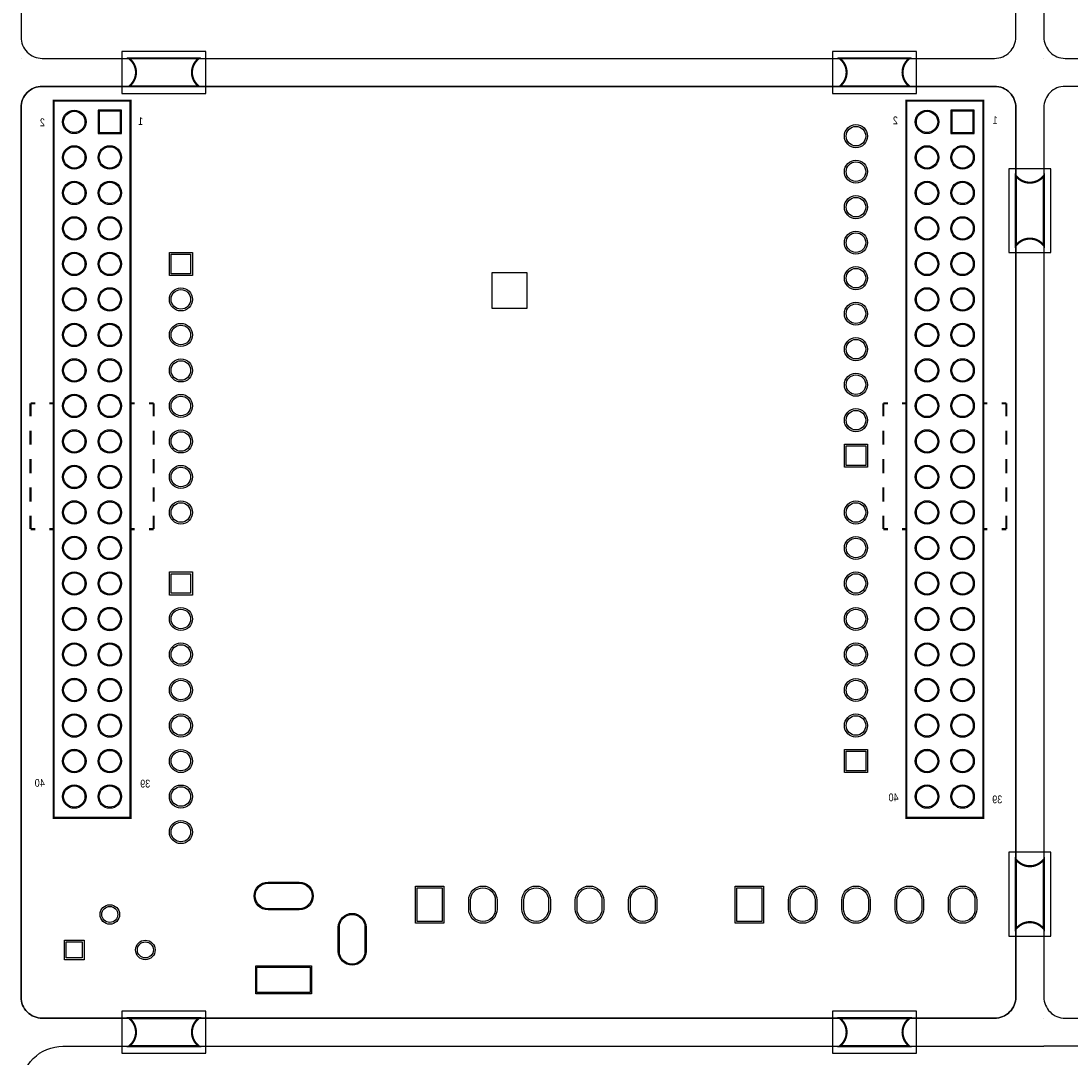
# Model space of a CAD drawing. Extents: x 0 to 144, y -86 to 145.
# Tile 2 of 4: x 0 to 75, y -3 to 71. Entities that reach past the tile are written whole.
import ezdxf

# ---------------------------------------------------------------- set-up
doc = ezdxf.new("R2010")
doc.units = 0
for name, color, linetype in [('BOARD_GEOMETRY_OUTLINE', 1, 'CONTINUOUS'), ('BOARD_GEOMETRY_SOLDERMASK_BOTTO', 4, 'CONTINUOUS'), ('PACKAGE_GEOMETRY_SILKSCREEN_BOT', 5, 'CONTINUOUS'), ('PACKAGE_GEOMETRY_SOLDERMASK_BOT', 7, 'CONTINUOUS'), ('PIN_BOTTOM', 8, 'CONTINUOUS'), ('PIN_SOLDERMASK_BOTTOM', 9, 'CONTINUOUS')]:
    doc.layers.add(name, color=color, linetype=linetype)

msp = doc.modelspace()

# ---------------------------------------------------------------- linework, layer by layer
at = {"layer": 'BOARD_GEOMETRY_OUTLINE'}
for points in [[(1.524, 68.658232), (69.596, 68.658232, 0.414214), (71.12, 70.182232), (71.12, 133.792468, 0.414214), (69.596, 135.316468), (1.524, 135.316468, 0.414214), (0, 133.792468), (0, 70.182232, 0.414214), (1.524, 68.658232)], [(74.643996, 68.658232), (142.715996, 68.658232, 0.414214), (144.239996, 70.182232), (144.239996, 133.792468, 0.414214), (142.715996, 135.316468), (74.643996, 135.316468, 0.414214), (73.119996, 133.792468), (73.119996, 70.182232, 0.414214), (74.643996, 68.658232)], [(1.524, 0), (69.596, 0, 0.414214), (71.12, 1.524), (71.12, 65.134236, 0.414214), (69.596, 66.658236), (1.524, 66.658236, 0.414214), (0, 65.134236), (0, 1.524, 0.414214), (1.524, 0)], [(74.643996, 0), (142.715996, 0, 0.414214), (144.239996, 1.524), (144.239996, 65.134236, 0.414214), (142.715996, 66.658236), (74.643996, 66.658236, 0.414214), (73.119996, 65.134236), (73.119996, 1.524, 0.414214), (74.643996, 0)], [(0, -7.130796), (0, -4.997196, -0.414214), (2.9972, -1.999996), (73.119996, -1.999996)], [(144.239996, -7.130796), (144.239996, -4.997196, 0.414214), (141.242796, -1.999996), (73.119996, -1.999996)]]:
    msp.add_lwpolyline(points, format="xyb", dxfattribs=at)
for points in [[(0, 68.658232), (0, 68.65747)], [(73.119996, 68.658232), (73.119996, 68.65747)], [(73.119996, 0), (73.119996, -0.000762)]]:
    msp.add_lwpolyline(points, dxfattribs=at)
msp.add_lwpolyline([(0, 1.524), (0, 65.134236, -0.414214), (1.524, 66.658236), (69.596, 66.658236, -0.414214), (71.12, 65.134236), (71.12, 1.524, -0.414214), (69.596, 0), (1.524, 0, -0.414214)], format="xyb", close=True, dxfattribs=at)
at = {"layer": 'BOARD_GEOMETRY_SOLDERMASK_BOTTO'}
msp.add_lwpolyline([(33.655, 53.323236), (33.655, 50.783236), (36.195, 50.783236), (36.195, 53.323236)], close=True, dxfattribs=at)
at = {"layer": 'PACKAGE_GEOMETRY_SILKSCREEN_BOT', "const_width": 0.1524}
for points in [[(10.219944, 66.657982), (7.735824, 66.657982), (7.855458, 66.778124, 0.414167), (7.855458, 68.53809), (7.735062, 68.658486), (10.219944, 68.658486)], [(10.219944, 68.658486), (12.704064, 68.658486), (12.58443, 68.538344, 0.414167), (12.58443, 66.778378), (12.704826, 66.657982), (10.219944, 66.657982)], [(61.019944, 66.657982), (58.535824, 66.657982), (58.655458, 66.778124, 0.414167), (58.655458, 68.53809), (58.535062, 68.658486), (61.019944, 68.658486)], [(61.019944, 68.658486), (63.504064, 68.658486), (63.38443, 68.538344, 0.414167), (63.38443, 66.778378), (63.504826, 66.657982), (61.019944, 66.657982)], [(71.119746, 57.768236), (71.119746, 60.252356), (71.239888, 60.132722, 0.414167), (72.999854, 60.132722), (73.12025, 60.253118), (73.12025, 57.768236)], [(73.12025, 57.768236), (73.12025, 55.284116), (73.000108, 55.40375, 0.414167), (71.240142, 55.40375), (71.119746, 55.283354), (71.119746, 57.768236)], [(71.119746, 8.873236), (71.119746, 11.357356), (71.239888, 11.237722, 0.414167), (72.999854, 11.237722), (73.12025, 11.358118), (73.12025, 8.873236)], [(73.12025, 8.873236), (73.12025, 6.389116), (73.000108, 6.50875, 0.414167), (71.240142, 6.50875), (71.119746, 6.388354), (71.119746, 8.873236)], [(10.219944, -2.00025), (7.735824, -2.00025), (7.855458, -1.880108, 0.414167), (7.855458, -0.120142), (7.735062, 0.000254), (10.219944, 0.000254)], [(10.219944, 0.000254), (12.704064, 0.000254), (12.58443, -0.119888, 0.414167), (12.58443, -1.879854), (12.704826, -2.00025), (10.219944, -2.00025)], [(61.019944, -2.00025), (58.535824, -2.00025), (58.655458, -1.880108, 0.414167), (58.655458, -0.120142), (58.535062, 0.000254), (61.019944, 0.000254)], [(61.019944, 0.000254), (63.504064, 0.000254), (63.38443, -0.119888, 0.414167), (63.38443, -1.879854), (63.504826, -2.00025), (61.019944, -2.00025)]]:
    msp.add_lwpolyline(points, format="xyb", dxfattribs=at)
for points in [[(7.830058, 65.638172), (7.830058, 14.3383), (2.329942, 14.3383), (2.329942, 65.638172), (7.830058, 65.638172)], [(68.790058, 65.638172), (68.790058, 14.3383), (63.289942, 14.3383), (63.289942, 65.638172), (68.790058, 65.638172)], [(0.679958, 43.988228), (1.016, 43.988228)], [(0.679958, 43.052238), (0.679958, 43.988228)], [(2.032, 43.988228), (2.329942, 43.988228)], [(7.830058, 43.988228), (8.128, 43.988228)], [(9.144, 43.988228), (9.480042, 43.988228)], [(9.480042, 43.988228), (9.480042, 43.052238)], [(61.639958, 43.988228), (61.976, 43.988228)], [(61.639958, 43.052238), (61.639958, 43.988228)], [(62.992, 43.988228), (63.289942, 43.988228)], [(68.790058, 43.988228), (69.088, 43.988228)], [(70.104, 43.988228), (70.440042, 43.988228)], [(70.440042, 43.988228), (70.440042, 43.052238)], [(0.679958, 41.020238), (0.679958, 42.036238)], [(9.480042, 42.036238), (9.480042, 41.020238)], [(61.639958, 41.020238), (61.639958, 42.036238)], [(70.440042, 42.036238), (70.440042, 41.020238)], [(0.679958, 38.988238), (0.679958, 40.004238)], [(9.480042, 40.004238), (9.480042, 38.988238)], [(61.639958, 38.988238), (61.639958, 40.004238)], [(70.440042, 40.004238), (70.440042, 38.988238)], [(0.679958, 36.956238), (0.679958, 37.972238)], [(9.480042, 37.972238), (9.480042, 36.956238)], [(61.639958, 36.956238), (61.639958, 37.972238)], [(70.440042, 37.972238), (70.440042, 36.956238)], [(0.679958, 34.988246), (0.679958, 35.940238)], [(9.480042, 35.940238), (9.480042, 34.988246)], [(61.639958, 34.988246), (61.639958, 35.940238)], [(70.440042, 35.940238), (70.440042, 34.988246)], [(1.016, 34.988246), (0.679958, 34.988246)], [(2.329942, 34.988246), (2.032, 34.988246)], [(8.128, 34.988246), (7.830058, 34.988246)], [(9.480042, 34.988246), (9.144, 34.988246)], [(61.976, 34.988246), (61.639958, 34.988246)], [(63.289942, 34.988246), (62.992, 34.988246)], [(69.088, 34.988246), (68.790058, 34.988246)], [(70.440042, 34.988246), (70.104, 34.988246)]]:
    msp.add_lwpolyline(points, dxfattribs=at)
at = {"layer": 'PACKAGE_GEOMETRY_SOLDERMASK_BOT'}
for points in [[(7.21995, 66.158364), (13.219938, 66.158364), (13.219938, 69.158104), (7.21995, 69.158104)], [(58.01995, 66.158364), (64.019938, 66.158364), (64.019938, 69.158104), (58.01995, 69.158104)], [(73.619868, 54.768242), (73.619868, 60.76823), (70.620128, 60.76823), (70.620128, 54.768242)], [(73.619868, 5.873242), (73.619868, 11.87323), (70.620128, 11.87323), (70.620128, 5.873242)], [(7.21995, -2.499868), (13.219938, -2.499868), (13.219938, 0.499872), (7.21995, 0.499872)], [(58.01995, -2.499868), (64.019938, -2.499868), (64.019938, 0.499872), (58.01995, 0.499872)]]:
    msp.add_lwpolyline(points, close=True, dxfattribs=at)
at = {"layer": 'PIN_BOTTOM'}
for points in [[(7.112, 64.880236), (5.588, 64.880236), (5.588, 63.356236), (7.112, 63.356236)], [(68.072, 64.880236), (66.548, 64.880236), (66.548, 63.356236), (68.072, 63.356236)], [(10.7315, 54.656736), (12.1285, 54.656736), (12.1285, 53.259736), (10.7315, 53.259736)], [(60.3885, 39.539926), (58.9915, 39.539926), (58.9915, 40.936926), (60.3885, 40.936926)], [(10.7315, 31.796736), (12.1285, 31.796736), (12.1285, 30.399736), (10.7315, 30.399736)], [(60.3885, 17.699736), (58.9915, 17.699736), (58.9915, 19.096736), (60.3885, 19.096736)], [(28.321, 6.918452), (28.321, 9.331452), (30.099, 9.331452), (30.099, 6.918452)], [(51.181, 6.918452), (51.181, 9.331452), (52.959, 9.331452), (52.959, 6.918452)], [(4.3815, 5.456428), (4.3815, 4.313428), (3.2385, 4.313428), (3.2385, 5.456428)], [(16.870172, 3.661664), (20.680172, 3.661664), (20.680172, 1.832864), (16.870172, 1.832864)]]:
    msp.add_lwpolyline(points, close=True, dxfattribs=at)
for points in [[(19.892772, 7.832852), (17.657572, 7.832852, -1), (17.657572, 9.661652), (19.892772, 9.661652, -1)], [(33.909, 8.442452), (33.909, 7.807452, -1), (32.131, 7.807452), (32.131, 8.442452, -1)], [(37.719, 8.442452), (37.719, 7.807452, -1), (35.941, 7.807452), (35.941, 8.442452, -1)], [(41.529, 8.442452), (41.529, 7.807452, -1), (39.751, 7.807452), (39.751, 8.442452, -1)], [(45.339, 8.442452), (45.339, 7.807452, -1), (43.561, 7.807452), (43.561, 8.442452, -1)], [(56.769, 8.442452), (56.769, 7.807452, -1), (54.991, 7.807452), (54.991, 8.442452, -1)], [(60.579, 8.442452), (60.579, 7.807452, -1), (58.801, 7.807452), (58.801, 8.442452, -1)], [(64.389, 8.442452), (64.389, 7.807452, -1), (62.611, 7.807452), (62.611, 8.442452, -1)], [(68.199, 8.442452), (68.199, 7.807452, -1), (66.421, 7.807452), (66.421, 8.442452, -1)], [(22.76094, 4.783582), (22.76094, 6.510782, -1), (24.58974, 6.510782), (24.58974, 4.783582, -1)]]:
    msp.add_lwpolyline(points, format="xyb", close=True, dxfattribs=at)
for centre, radius in [((3.81, 64.118236), 0.762), ((64.77, 64.118236), 0.762), ((59.69, 63.098426), 0.6985), ((3.81, 61.578236), 0.762), ((6.35, 61.578236), 0.762), ((64.77, 61.578236), 0.762), ((67.31, 61.578236), 0.762), ((59.69, 60.558426), 0.6985), ((3.81, 59.038236), 0.762), ((6.35, 59.038236), 0.762), ((64.77, 59.038236), 0.762), ((67.31, 59.038236), 0.762), ((59.69, 58.018426), 0.6985), ((3.81, 56.498236), 0.762), ((6.35, 56.498236), 0.762), ((64.77, 56.498236), 0.762), ((67.31, 56.498236), 0.762), ((59.69, 55.478426), 0.6985), ((3.81, 53.958236), 0.762), ((6.35, 53.958236), 0.762), ((64.77, 53.958236), 0.762), ((67.31, 53.958236), 0.762), ((59.69, 52.938426), 0.6985), ((3.81, 51.418236), 0.762), ((6.35, 51.418236), 0.762), ((11.43, 51.418236), 0.6985), ((64.77, 51.418236), 0.762), ((67.31, 51.418236), 0.762), ((59.69, 50.398426), 0.6985), ((3.81, 48.878236), 0.762), ((6.35, 48.878236), 0.762), ((11.43, 48.878236), 0.6985), ((64.77, 48.878236), 0.762), ((67.31, 48.878236), 0.762), ((59.69, 47.858426), 0.6985), ((3.81, 46.338236), 0.762), ((6.35, 46.338236), 0.762), ((11.43, 46.338236), 0.6985), ((64.77, 46.338236), 0.762), ((67.31, 46.338236), 0.762), ((59.69, 45.318426), 0.6985), ((3.81, 43.798236), 0.762), ((6.35, 43.798236), 0.762), ((11.43, 43.798236), 0.6985), ((64.77, 43.798236), 0.762), ((67.31, 43.798236), 0.762), ((59.69, 42.778426), 0.6985), ((3.81, 41.258236), 0.762), ((6.35, 41.258236), 0.762), ((11.43, 41.258236), 0.6985), ((64.77, 41.258236), 0.762), ((67.31, 41.258236), 0.762), ((3.81, 38.718236), 0.762), ((6.35, 38.718236), 0.762), ((11.43, 38.718236), 0.6985), ((64.77, 38.718236), 0.762), ((67.31, 38.718236), 0.762), ((3.81, 36.178236), 0.762), ((6.35, 36.178236), 0.762), ((11.43, 36.178236), 0.6985), ((59.69, 36.178236), 0.6985), ((64.77, 36.178236), 0.762), ((67.31, 36.178236), 0.762), ((3.81, 33.638236), 0.762), ((6.35, 33.638236), 0.762), ((59.69, 33.638236), 0.6985), ((64.77, 33.638236), 0.762), ((67.31, 33.638236), 0.762), ((3.81, 31.098236), 0.762), ((6.35, 31.098236), 0.762), ((59.69, 31.098236), 0.6985), ((64.77, 31.098236), 0.762), ((67.31, 31.098236), 0.762), ((3.81, 28.558236), 0.762), ((6.35, 28.558236), 0.762), ((64.77, 28.558236), 0.762), ((67.31, 28.558236), 0.762), ((11.43, 28.558236), 0.6985), ((59.69, 28.558236), 0.6985), ((3.81, 26.018236), 0.762), ((6.35, 26.018236), 0.762), ((11.43, 26.018236), 0.6985), ((59.69, 26.018236), 0.6985), ((64.77, 26.018236), 0.762), ((67.31, 26.018236), 0.762), ((3.81, 23.478236), 0.762), ((6.35, 23.478236), 0.762), ((11.43, 23.478236), 0.6985), ((59.69, 23.478236), 0.6985), ((64.77, 23.478236), 0.762), ((67.31, 23.478236), 0.762), ((3.81, 20.938236), 0.762), ((6.35, 20.938236), 0.762), ((11.43, 20.938236), 0.6985), ((59.69, 20.938236), 0.6985), ((64.77, 20.938236), 0.762), ((67.31, 20.938236), 0.762), ((3.81, 18.398236), 0.762), ((6.35, 18.398236), 0.762), ((11.43, 18.398236), 0.6985), ((64.77, 18.398236), 0.762), ((67.31, 18.398236), 0.762), ((3.81, 15.858236), 0.762), ((6.35, 15.858236), 0.762), ((11.43, 15.858236), 0.6985), ((64.77, 15.858236), 0.762), ((67.31, 15.858236), 0.762), ((11.43, 13.318236), 0.6985), ((6.35, 7.424928), 0.5715), ((8.89, 4.884928), 0.5715)]:
    msp.add_circle(centre, radius, dxfattribs=at)
at = {"layer": 'PIN_SOLDERMASK_BOTTOM'}
for points in [[(7.1882, 64.956436), (5.5118, 64.956436), (5.5118, 63.280036), (7.1882, 63.280036)], [(68.1482, 64.956436), (66.4718, 64.956436), (66.4718, 63.280036), (68.1482, 63.280036)], [(10.6045, 54.783736), (12.2555, 54.783736), (12.2555, 53.132736), (10.6045, 53.132736)], [(60.5155, 39.412926), (58.8645, 39.412926), (58.8645, 41.063926), (60.5155, 41.063926)], [(10.6045, 31.923736), (12.2555, 31.923736), (12.2555, 30.272736), (10.6045, 30.272736)], [(60.5155, 17.572736), (58.8645, 17.572736), (58.8645, 19.223736), (60.5155, 19.223736)], [(28.194, 6.791452), (28.194, 9.458452), (30.226, 9.458452), (30.226, 6.791452)], [(51.054, 6.791452), (51.054, 9.458452), (53.086, 9.458452), (53.086, 6.791452)], [(4.5085, 5.583428), (4.5085, 4.186428), (3.1115, 4.186428), (3.1115, 5.583428)], [(16.793972, 3.737864), (20.756372, 3.737864), (20.756372, 1.756664), (16.793972, 1.756664)]]:
    msp.add_lwpolyline(points, close=True, dxfattribs=at)
for points in [[(19.892772, 7.756652), (17.657572, 7.756652, -1), (17.657572, 9.737852), (19.892772, 9.737852, -1)], [(34.036, 8.442452), (34.036, 7.807452, -1), (32.004, 7.807452), (32.004, 8.442452, -1)], [(37.846, 8.442452), (37.846, 7.807452, -1), (35.814, 7.807452), (35.814, 8.442452, -1)], [(41.656, 8.442452), (41.656, 7.807452, -1), (39.624, 7.807452), (39.624, 8.442452, -1)], [(45.466, 8.442452), (45.466, 7.807452, -1), (43.434, 7.807452), (43.434, 8.442452, -1)], [(56.896, 8.442452), (56.896, 7.807452, -1), (54.864, 7.807452), (54.864, 8.442452, -1)], [(60.706, 8.442452), (60.706, 7.807452, -1), (58.674, 7.807452), (58.674, 8.442452, -1)], [(64.516, 8.442452), (64.516, 7.807452, -1), (62.484, 7.807452), (62.484, 8.442452, -1)], [(68.326, 8.442452), (68.326, 7.807452, -1), (66.294, 7.807452), (66.294, 8.442452, -1)], [(22.68474, 4.783582), (22.68474, 6.510782, -1), (24.66594, 6.510782), (24.66594, 4.783582, -1)]]:
    msp.add_lwpolyline(points, format="xyb", close=True, dxfattribs=at)
for centre, radius in [((3.81, 64.118236), 0.8382), ((64.77, 64.118236), 0.8382), ((59.69, 63.098426), 0.8255), ((3.81, 61.578236), 0.8382), ((6.35, 61.578236), 0.8382), ((64.77, 61.578236), 0.8382), ((67.31, 61.578236), 0.8382), ((59.69, 60.558426), 0.8255), ((3.81, 59.038236), 0.8382), ((6.35, 59.038236), 0.8382), ((64.77, 59.038236), 0.8382), ((67.31, 59.038236), 0.8382), ((59.69, 58.018426), 0.8255), ((3.81, 56.498236), 0.8382), ((6.35, 56.498236), 0.8382), ((64.77, 56.498236), 0.8382), ((67.31, 56.498236), 0.8382), ((59.69, 55.478426), 0.8255), ((3.81, 53.958236), 0.8382), ((6.35, 53.958236), 0.8382), ((64.77, 53.958236), 0.8382), ((67.31, 53.958236), 0.8382), ((59.69, 52.938426), 0.8255), ((3.81, 51.418236), 0.8382), ((6.35, 51.418236), 0.8382), ((11.43, 51.418236), 0.8255), ((64.77, 51.418236), 0.8382), ((67.31, 51.418236), 0.8382), ((59.69, 50.398426), 0.8255), ((3.81, 48.878236), 0.8382), ((6.35, 48.878236), 0.8382), ((11.43, 48.878236), 0.8255), ((64.77, 48.878236), 0.8382), ((67.31, 48.878236), 0.8382), ((59.69, 47.858426), 0.8255), ((3.81, 46.338236), 0.8382), ((6.35, 46.338236), 0.8382), ((11.43, 46.338236), 0.8255), ((64.77, 46.338236), 0.8382), ((67.31, 46.338236), 0.8382), ((59.69, 45.318426), 0.8255), ((3.81, 43.798236), 0.8382), ((6.35, 43.798236), 0.8382), ((11.43, 43.798236), 0.8255), ((64.77, 43.798236), 0.8382), ((67.31, 43.798236), 0.8382), ((59.69, 42.778426), 0.8255), ((3.81, 41.258236), 0.8382), ((6.35, 41.258236), 0.8382), ((11.43, 41.258236), 0.8255), ((64.77, 41.258236), 0.8382), ((67.31, 41.258236), 0.8382), ((3.81, 38.718236), 0.8382), ((6.35, 38.718236), 0.8382), ((11.43, 38.718236), 0.8255), ((64.77, 38.718236), 0.8382), ((67.31, 38.718236), 0.8382), ((3.81, 36.178236), 0.8382), ((6.35, 36.178236), 0.8382), ((11.43, 36.178236), 0.8255), ((59.69, 36.178236), 0.8255), ((64.77, 36.178236), 0.8382), ((67.31, 36.178236), 0.8382), ((3.81, 33.638236), 0.8382), ((6.35, 33.638236), 0.8382), ((59.69, 33.638236), 0.8255), ((64.77, 33.638236), 0.8382), ((67.31, 33.638236), 0.8382), ((3.81, 31.098236), 0.8382), ((6.35, 31.098236), 0.8382), ((59.69, 31.098236), 0.8255), ((64.77, 31.098236), 0.8382), ((67.31, 31.098236), 0.8382), ((3.81, 28.558236), 0.8382), ((6.35, 28.558236), 0.8382), ((11.43, 28.558236), 0.8255), ((59.69, 28.558236), 0.8255), ((64.77, 28.558236), 0.8382), ((67.31, 28.558236), 0.8382), ((3.81, 26.018236), 0.8382), ((6.35, 26.018236), 0.8382), ((11.43, 26.018236), 0.8255), ((59.69, 26.018236), 0.8255), ((64.77, 26.018236), 0.8382), ((67.31, 26.018236), 0.8382), ((3.81, 23.478236), 0.8382), ((6.35, 23.478236), 0.8382), ((11.43, 23.478236), 0.8255), ((59.69, 23.478236), 0.8255), ((64.77, 23.478236), 0.8382), ((67.31, 23.478236), 0.8382), ((3.81, 20.938236), 0.8382), ((6.35, 20.938236), 0.8382), ((64.77, 20.938236), 0.8382), ((67.31, 20.938236), 0.8382), ((11.43, 20.938236), 0.8255), ((59.69, 20.938236), 0.8255), ((3.81, 18.398236), 0.8382), ((6.35, 18.398236), 0.8382), ((11.43, 18.398236), 0.8255), ((64.77, 18.398236), 0.8382), ((67.31, 18.398236), 0.8382), ((3.81, 15.858236), 0.8382), ((6.35, 15.858236), 0.8382), ((11.43, 15.858236), 0.8255), ((64.77, 15.858236), 0.8382), ((67.31, 15.858236), 0.8382), ((11.43, 13.318236), 0.8255), ((6.35, 7.424928), 0.6985), ((8.89, 4.884928), 0.6985)]:
    msp.add_circle(centre, radius, dxfattribs=at)

# ---------------------------------------------------------------- texts
at = {"layer": 'PACKAGE_GEOMETRY_SILKSCREEN_BOT', "text_generation_flag": 2, "width": 0.863636}
for s, p in [('2', (1.708658, 63.811404)), ('1', (8.730996, 63.894462)), ('2', (62.690248, 63.946278)), ('1', (69.817996, 63.961264)), ('40', (1.697482, 16.557752)), ('39', (9.239758, 16.503142)), ('40', (62.735714, 15.518892)), ('39', (70.14972, 15.37589))]:
    msp.add_text(s, height=0.5588, dxfattribs=at).set_placement(p)

doc.saveas('drawing.dxf')
